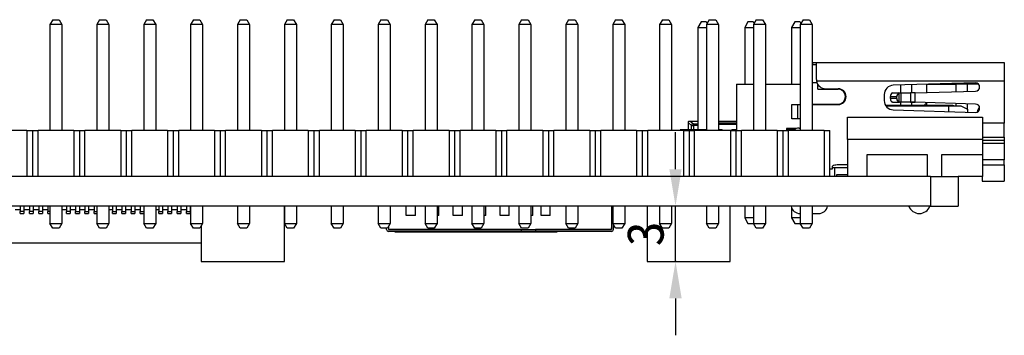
# Model space of a CAD drawing. Header units: millimetres. Extents: x 1628 to 1852, y 2209 to 2446.
# Tile 5 of 34: x 1677 to 1730, y 2259 to 2276. Entities that reach past the tile are written whole.
import ezdxf

# ---------------------------------------------------------------- set-up
doc = ezdxf.new("R2010")
doc.units = ezdxf.units.MM
doc.styles.add('黑体高度2mm', font='simhei.ttf', dxfattribs={"height": 2})
doc.dimstyles.new('红色高度2mm', dxfattribs={"dimtxt": 2, "dimasz": 2, "dimexe": 0, "dimexo": 0, "dimtad": 1, "dimdec": 1, "dimtxsty": '黑体高度2mm', "dimcen": 2.5, "dimclrd": 1, "dimclre": 1, "dimclrt": 1, "dimadec": 0, "dimazin": 0, "dimtfac": 1, "dimtdec": 1, "dimtmove": 0, "dimatfit": 3, "dimfxl": 1, "dimarcsym": 0})

# ---------------------------------------------------------------- blocks, each defined once
blk = doc.blocks.new('*D43')
at = {"color": 1, "lineweight": -2, "transparency": 16777216}
for p, q in [((1712.527, 2267.524), (1712.527, 2269.524)), ((1712.564, 2265.524), (1712.527, 2265.524)), ((1712.527, 2262.524), (1712.527, 2265.524)), ((1712.564, 2262.524), (1712.527, 2262.524)), ((1712.527, 2260.524), (1712.527, 2258.524))]:
    blk.add_line(p, q, dxfattribs=at)
at = {"color": 1, "transparency": 16777216}
for points in [[(1712.193, 2267.524), (1712.86, 2267.524), (1712.527, 2265.524)], [(1712.193, 2260.524), (1712.86, 2260.524), (1712.527, 2262.524)]]:
    blk.add_solid(points, dxfattribs=at)
at = {"layer": 'Defpoints', "color": 0, "transparency": 16777216}
for p in [(1712.527, 2265.524), (1712.564, 2265.524), (1712.564, 2262.524)]:
    blk.add_point(p, dxfattribs=at)
at = {"color": 1, "transparency": 16777216, "insert": (1710.902, 2264.024), "char_height": 2, "attachment_point": 5, "rotation": 90, "style": '黑体高度2mm'}
blk.add_mtext('3', dxfattribs=at)

msp = doc.modelspace()

# ---------------------------------------------------------------- linework, layer by layer
at = {"color": 7, "linetype": 'Continuous', "lineweight": 25}
for p, q in [((1678.795, 2275.624), (1678.645, 2275.364)), ((1678.795, 2275.624), (1679.145, 2275.624)), ((1679.145, 2275.624), (1679.295, 2275.364)), ((1681.335, 2275.624), (1681.185, 2275.364)), ((1681.335, 2275.624), (1681.685, 2275.624)), ((1681.685, 2275.624), (1681.835, 2275.364)), ((1683.875, 2275.624), (1683.725, 2275.364)), ((1683.875, 2275.624), (1684.225, 2275.624)), ((1684.225, 2275.624), (1684.375, 2275.364)), ((1686.415, 2275.624), (1686.265, 2275.364)), ((1686.415, 2275.624), (1686.765, 2275.624)), ((1686.765, 2275.624), (1686.915, 2275.364)), ((1688.955, 2275.624), (1688.805, 2275.364)), ((1688.955, 2275.624), (1689.305, 2275.624)), ((1689.305, 2275.624), (1689.455, 2275.364)), ((1691.495, 2275.624), (1691.345, 2275.364)), ((1691.495, 2275.624), (1691.845, 2275.624)), ((1691.845, 2275.624), (1691.995, 2275.364)), ((1694.035, 2275.624), (1693.885, 2275.364)), ((1694.035, 2275.624), (1694.385, 2275.624)), ((1694.385, 2275.624), (1694.535, 2275.364)), ((1696.575, 2275.624), (1696.425, 2275.364)), ((1696.575, 2275.624), (1696.925, 2275.624)), ((1696.925, 2275.624), (1697.075, 2275.364)), ((1699.115, 2275.624), (1698.965, 2275.364)), ((1699.115, 2275.624), (1699.465, 2275.624)), ((1699.465, 2275.624), (1699.615, 2275.364)), ((1701.655, 2275.624), (1701.505, 2275.364)), ((1701.655, 2275.624), (1702.005, 2275.624)), ((1702.005, 2275.624), (1702.155, 2275.364)), ((1704.195, 2275.624), (1704.045, 2275.364)), ((1704.195, 2275.624), (1704.545, 2275.624)), ((1704.545, 2275.624), (1704.695, 2275.364)), ((1706.735, 2275.624), (1706.585, 2275.364)), ((1706.735, 2275.624), (1707.085, 2275.624)), ((1707.085, 2275.624), (1707.235, 2275.364)), ((1709.275, 2275.624), (1709.125, 2275.364)), ((1709.275, 2275.624), (1709.625, 2275.624)), ((1709.625, 2275.624), (1709.775, 2275.364)), ((1711.815, 2275.624), (1711.665, 2275.364)), ((1711.815, 2275.624), (1712.165, 2275.624)), ((1712.165, 2275.624), (1712.315, 2275.364)), ((1713.91, 2275.506), (1713.735, 2275.201)), ((1714.195, 2275.506), (1713.91, 2275.506)), ((1714.195, 2275.506), (1714.241, 2275.426)), ((1714.355, 2275.624), (1714.205, 2275.364)), ((1714.355, 2275.624), (1714.705, 2275.624)), ((1714.705, 2275.624), (1714.855, 2275.364)), ((1716.45, 2275.506), (1716.275, 2275.201)), ((1716.735, 2275.506), (1716.45, 2275.506)), ((1716.735, 2275.506), (1716.781, 2275.426)), ((1716.895, 2275.624), (1716.745, 2275.364)), ((1716.895, 2275.624), (1717.245, 2275.624)), ((1717.245, 2275.624), (1717.395, 2275.364)), ((1718.99, 2275.506), (1718.815, 2275.201)), ((1719.275, 2275.506), (1718.99, 2275.506)), ((1719.275, 2275.506), (1719.321, 2275.426)), ((1719.435, 2275.624), (1719.285, 2275.364)), ((1719.435, 2275.624), (1719.785, 2275.624)), ((1719.785, 2275.624), (1719.935, 2275.364)), ((1679.295, 2275.364), (1678.645, 2275.364)), ((1678.645, 2275.364), (1678.645, 2269.624)), ((1679.295, 2275.364), (1679.295, 2269.624)), ((1681.835, 2275.364), (1681.185, 2275.364)), ((1681.185, 2275.364), (1681.185, 2269.624)), ((1681.835, 2275.364), (1681.835, 2269.624)), ((1684.375, 2275.364), (1683.725, 2275.364)), ((1683.725, 2275.364), (1683.725, 2269.624)), ((1684.375, 2275.364), (1684.375, 2269.624)), ((1686.915, 2275.364), (1686.265, 2275.364)), ((1686.265, 2275.364), (1686.265, 2269.624)), ((1686.915, 2275.364), (1686.915, 2269.624)), ((1689.455, 2275.364), (1688.805, 2275.364)), ((1688.805, 2275.364), (1688.805, 2269.624)), ((1689.455, 2275.364), (1689.455, 2269.624)), ((1691.345, 2275.364), (1691.345, 2269.624)), ((1691.995, 2275.364), (1691.345, 2275.364)), ((1691.995, 2275.364), (1691.995, 2269.624)), ((1694.535, 2275.364), (1693.885, 2275.364)), ((1693.885, 2275.364), (1693.885, 2269.624)), ((1694.535, 2275.364), (1694.535, 2269.624)), ((1696.425, 2275.364), (1696.425, 2269.624)), ((1697.075, 2275.364), (1696.425, 2275.364)), ((1697.075, 2275.364), (1697.075, 2269.624)), ((1698.965, 2275.364), (1698.965, 2269.624)), ((1699.615, 2275.364), (1698.965, 2275.364)), ((1699.615, 2275.364), (1699.615, 2269.624)), ((1701.505, 2275.364), (1701.505, 2269.624)), ((1702.155, 2275.364), (1701.505, 2275.364)), ((1702.155, 2275.364), (1702.155, 2269.624)), ((1704.045, 2275.364), (1704.045, 2269.624)), ((1704.695, 2275.364), (1704.045, 2275.364)), ((1704.695, 2275.364), (1704.695, 2269.624)), ((1706.585, 2275.364), (1706.585, 2269.624)), ((1707.235, 2275.364), (1706.585, 2275.364)), ((1707.235, 2275.364), (1707.235, 2269.624)), ((1709.775, 2275.364), (1709.125, 2275.364)), ((1709.125, 2275.364), (1709.125, 2269.624)), ((1709.775, 2275.364), (1709.775, 2269.624)), ((1712.315, 2275.364), (1711.665, 2275.364)), ((1711.665, 2275.364), (1711.665, 2269.624)), ((1712.315, 2275.364), (1712.315, 2269.624)), ((1713.735, 2275.201), (1714.205, 2275.201)), ((1713.735, 2275.201), (1713.735, 2269.664)), ((1714.855, 2275.364), (1714.205, 2275.364)), ((1714.205, 2275.364), (1714.205, 2269.624)), ((1714.855, 2275.364), (1714.855, 2269.624)), ((1716.275, 2275.201), (1716.745, 2275.201)), ((1716.275, 2275.201), (1716.275, 2272.124)), ((1717.395, 2275.364), (1716.745, 2275.364)), ((1716.745, 2275.364), (1716.745, 2269.624)), ((1717.395, 2275.364), (1717.395, 2269.624)), ((1718.815, 2275.201), (1718.815, 2272.124)), ((1718.815, 2275.201), (1719.285, 2275.201)), ((1719.935, 2275.364), (1719.285, 2275.364)), ((1719.285, 2275.364), (1719.285, 2269.624)), ((1719.935, 2275.364), (1719.935, 2269.624)), ((1719.935, 2273.304), (1719.96, 2273.304)), ((1719.935, 2273.204), (1720.16, 2273.204)), ((1719.96, 2273.304), (1720.16, 2273.304)), ((1720.16, 2273.304), (1730.335, 2273.304)), ((1720.16, 2272.384), (1720.16, 2273.304)), ((1730.335, 2273.304), (1730.335, 2272.304)), ((1720.166, 2272.304), (1730.335, 2272.304)), ((1730.335, 2272.304), (1730.335, 2270.024)), ((1715.835, 2272.124), (1715.835, 2269.624)), ((1715.835, 2272.124), (1716.745, 2272.124)), ((1717.395, 2272.124), (1719.285, 2272.124)), ((1720.235, 2271.854), (1720.235, 2272.121)), ((1720.235, 2271.854), (1721.335, 2271.854)), ((1720.66, 2271.884), (1721.335, 2271.884)), ((1728.775, 2272.204), (1724.32, 2272.069)), ((1724.735, 2271.654), (1724.735, 2272.081)), ((1725.335, 2271.654), (1725.335, 2272.1)), ((1725.51, 2271.655), (1728.775, 2271.754)), ((1726.135, 2271.674), (1726.135, 2272.124)), ((1726.14, 2272.124), (1727.735, 2272.124)), ((1727.735, 2271.722), (1727.735, 2272.124)), ((1728.335, 2272.124), (1727.735, 2272.124)), ((1728.335, 2271.741), (1728.335, 2272.124)), ((1728.947, 2272.124), (1728.335, 2272.124)), ((1723.835, 2271.569), (1723.835, 2271.239)), ((1724.163, 2271.454), (1724.517, 2271.454)), ((1724.163, 2271.354), (1724.163, 2271.454)), ((1724.517, 2271.354), (1724.163, 2271.354)), ((1724.305, 2271.654), (1724.66, 2271.654)), ((1724.517, 2271.354), (1724.517, 2271.454)), ((1724.641, 2271.156), (1724.641, 2271.653)), ((1724.66, 2271.654), (1724.754, 2271.654)), ((1724.754, 2271.154), (1724.754, 2271.654)), ((1724.754, 2271.654), (1725.257, 2271.654)), ((1725.257, 2271.654), (1725.257, 2271.154)), ((1725.445, 2271.655), (1725.445, 2271.655)), ((1725.446, 2271.655), (1725.445, 2271.655)), ((1725.51, 2271.153), (1725.51, 2271.655)), ((1718.835, 2270.254), (1718.835, 2271.024)), ((1718.835, 2271.024), (1719.135, 2271.024)), ((1719.135, 2271.024), (1719.135, 2270.254)), ((1719.135, 2271.024), (1719.285, 2271.024)), ((1719.935, 2271.054), (1721.335, 2271.054)), ((1719.935, 2271.024), (1721.335, 2271.024)), ((1727.499, 2270.979), (1723.908, 2270.979)), ((1723.921, 2270.959), (1727.335, 2270.959)), ((1724.305, 2271.154), (1724.66, 2271.154)), ((1724.32, 2270.739), (1728.775, 2270.604)), ((1724.735, 2270.979), (1724.735, 2271.154)), ((1725.257, 2271.154), (1724.754, 2271.154)), ((1725.335, 2270.979), (1725.335, 2271.154)), ((1725.445, 2271.154), (1725.445, 2271.154)), ((1728.775, 2271.054), (1725.51, 2271.153)), ((1726.135, 2270.979), (1726.135, 2271.134)), ((1727.335, 2270.648), (1727.335, 2270.959)), ((1727.335, 2270.959), (1727.987, 2270.959)), ((1727.735, 2270.959), (1727.735, 2271.086)), ((1727.987, 2270.959), (1728.335, 2270.785)), ((1728.335, 2270.785), (1728.335, 2271.068)), ((1728.335, 2270.785), (1728.335, 2270.617)), ((1713.258, 2270.124), (1713.325, 2270.124)), ((1713.325, 2270.124), (1713.494, 2269.988)), ((1713.325, 2270.124), (1713.735, 2270.124)), ((1714.855, 2270.124), (1715.835, 2270.124)), ((1719.135, 2270.254), (1718.835, 2270.254)), ((1719.285, 2270.254), (1719.135, 2270.254)), ((1721.85, 2270.334), (1729.15, 2270.334)), ((1721.85, 2269.134), (1721.85, 2270.334)), ((1729.15, 2270.334), (1729.15, 2269.134)), ((1677.4, 2269.624), (1675.46, 2269.624)), ((1677.4, 2269.624), (1677.4, 2267.124)), ((1677.4, 2269.624), (1677.7, 2269.624)), ((1677.7, 2269.624), (1677.7, 2267.124)), ((1677.7, 2269.624), (1678, 2269.624)), ((1678, 2267.124), (1678, 2269.624)), ((1679.94, 2269.624), (1678, 2269.624)), ((1679.94, 2269.624), (1679.94, 2267.124)), ((1679.94, 2269.624), (1680.24, 2269.624)), ((1680.24, 2269.624), (1680.24, 2267.124)), ((1680.24, 2269.624), (1680.54, 2269.624)), ((1680.54, 2267.124), (1680.54, 2269.624)), ((1682.48, 2269.624), (1680.54, 2269.624)), ((1682.48, 2269.624), (1682.48, 2267.124)), ((1682.48, 2269.624), (1682.78, 2269.624)), ((1682.78, 2269.624), (1682.78, 2267.124)), ((1682.78, 2269.624), (1683.08, 2269.624)), ((1683.08, 2267.124), (1683.08, 2269.624)), ((1685.02, 2269.624), (1683.08, 2269.624)), ((1685.02, 2269.624), (1685.02, 2267.124)), ((1685.02, 2269.624), (1685.32, 2269.624)), ((1685.32, 2269.624), (1685.32, 2267.124)), ((1685.32, 2269.624), (1685.62, 2269.624)), ((1685.62, 2267.124), (1685.62, 2269.624)), ((1687.56, 2269.624), (1685.62, 2269.624)), ((1687.56, 2269.624), (1687.56, 2267.124)), ((1687.56, 2269.624), (1687.86, 2269.624)), ((1687.86, 2269.624), (1687.86, 2267.124)), ((1687.86, 2269.624), (1688.16, 2269.624)), ((1688.16, 2267.124), (1688.16, 2269.624)), ((1690.1, 2269.624), (1688.16, 2269.624)), ((1690.1, 2269.624), (1690.1, 2267.124)), ((1690.1, 2269.624), (1690.4, 2269.624)), ((1690.4, 2269.624), (1690.4, 2267.124)), ((1690.4, 2269.624), (1690.7, 2269.624)), ((1690.7, 2267.124), (1690.7, 2269.624)), ((1692.64, 2269.624), (1690.7, 2269.624)), ((1692.64, 2269.624), (1692.64, 2267.124)), ((1692.64, 2269.624), (1692.94, 2269.624)), ((1692.94, 2269.624), (1692.94, 2267.124)), ((1692.94, 2269.624), (1693.24, 2269.624)), ((1693.24, 2267.124), (1693.24, 2269.624)), ((1695.18, 2269.624), (1693.24, 2269.624)), ((1695.18, 2269.624), (1695.18, 2267.124)), ((1695.18, 2269.624), (1695.48, 2269.624)), ((1695.48, 2269.624), (1695.48, 2267.124)), ((1695.48, 2269.624), (1695.78, 2269.624)), ((1695.78, 2267.124), (1695.78, 2269.624)), ((1697.72, 2269.624), (1695.78, 2269.624)), ((1697.72, 2269.624), (1697.72, 2267.124)), ((1697.72, 2269.624), (1698.02, 2269.624)), ((1698.02, 2269.624), (1698.02, 2267.124)), ((1698.02, 2269.624), (1698.32, 2269.624)), ((1698.32, 2267.124), (1698.32, 2269.624)), ((1700.26, 2269.624), (1698.32, 2269.624)), ((1700.26, 2269.624), (1700.26, 2267.124)), ((1700.26, 2269.624), (1700.56, 2269.624)), ((1700.56, 2269.624), (1700.56, 2267.124)), ((1700.56, 2269.624), (1700.86, 2269.624)), ((1700.86, 2267.124), (1700.86, 2269.624)), ((1702.8, 2269.624), (1700.86, 2269.624)), ((1702.8, 2269.624), (1702.8, 2267.124)), ((1702.8, 2269.624), (1703.1, 2269.624)), ((1703.1, 2269.624), (1703.1, 2267.124)), ((1703.1, 2269.624), (1703.4, 2269.624)), ((1703.4, 2267.124), (1703.4, 2269.624)), ((1705.34, 2269.624), (1703.4, 2269.624)), ((1705.34, 2269.624), (1705.34, 2267.124)), ((1705.34, 2269.624), (1705.64, 2269.624)), ((1705.64, 2269.624), (1705.64, 2267.124)), ((1705.64, 2269.624), (1705.94, 2269.624)), ((1705.94, 2267.124), (1705.94, 2269.624)), ((1707.88, 2269.624), (1705.94, 2269.624)), ((1707.88, 2269.624), (1707.88, 2267.124)), ((1707.88, 2269.624), (1708.18, 2269.624)), ((1708.18, 2269.624), (1708.18, 2267.124)), ((1708.18, 2269.624), (1708.48, 2269.624)), ((1708.48, 2267.124), (1708.48, 2269.624)), ((1710.42, 2269.624), (1708.48, 2269.624)), ((1710.42, 2269.624), (1710.42, 2267.124)), ((1710.42, 2269.624), (1710.72, 2269.624)), ((1710.72, 2269.624), (1710.72, 2267.124)), ((1710.72, 2269.624), (1711.02, 2269.624)), ((1711.02, 2267.124), (1711.02, 2269.624)), ((1712.96, 2269.624), (1711.02, 2269.624)), ((1714.205, 2269.664), (1712.782, 2269.664)), ((1712.782, 2269.664), (1712.782, 2269.624)), ((1712.96, 2269.624), (1712.96, 2267.124)), ((1712.96, 2269.624), (1713.26, 2269.624)), ((1713.227, 2270.027), (1713.227, 2270.096)), ((1713.398, 2269.89), (1713.227, 2270.027)), ((1713.227, 2269.664), (1713.227, 2270.027)), ((1713.26, 2269.624), (1713.26, 2267.124)), ((1713.26, 2269.624), (1713.56, 2269.624)), ((1713.398, 2269.89), (1713.494, 2269.89)), ((1713.494, 2269.988), (1713.494, 2269.89)), ((1713.56, 2267.124), (1713.56, 2269.624)), ((1715.5, 2269.624), (1713.56, 2269.624)), ((1715.058, 2269.664), (1714.855, 2269.664)), ((1715.058, 2269.664), (1715.058, 2269.624)), ((1715.098, 2269.624), (1715.058, 2269.664)), ((1715.5, 2269.624), (1715.5, 2267.124)), ((1715.5, 2269.624), (1715.8, 2269.624)), ((1715.587, 2269.664), (1715.547, 2269.624)), ((1715.587, 2269.664), (1715.587, 2269.624)), ((1715.835, 2269.664), (1715.587, 2269.664)), ((1715.8, 2269.624), (1715.8, 2267.124)), ((1715.8, 2269.624), (1716.1, 2269.624)), ((1716.1, 2267.124), (1716.1, 2269.624)), ((1718.04, 2269.624), (1716.1, 2269.624)), ((1718.04, 2269.624), (1718.04, 2267.124)), ((1718.04, 2269.624), (1718.34, 2269.624)), ((1718.34, 2269.624), (1718.34, 2267.124)), ((1718.34, 2269.624), (1718.64, 2269.624)), ((1719.063, 2269.724), (1718.535, 2269.724)), ((1718.535, 2269.724), (1718.535, 2269.624)), ((1718.955, 2269.664), (1718.535, 2269.664)), ((1718.64, 2267.124), (1718.64, 2269.624)), ((1720.58, 2269.624), (1718.64, 2269.624)), ((1718.815, 2269.724), (1718.815, 2269.664)), ((1719.225, 2269.754), (1719.285, 2269.754)), ((1720.58, 2269.624), (1720.58, 2267.124)), ((1720.58, 2269.624), (1720.88, 2269.624)), ((1720.88, 2267.124), (1720.88, 2269.624)), ((1730.335, 2269.259), (1730.335, 2270.024)), ((1721.85, 2269.134), (1721.85, 2267.124)), ((1729.15, 2269.134), (1721.85, 2269.134)), ((1729.15, 2269.134), (1729.15, 2268.324)), ((1730.335, 2269.259), (1730.335, 2269.074)), ((1730.335, 2269.074), (1730.335, 2268.927)), ((1730.335, 2268.927), (1730.335, 2268.026)), ((1722.9, 2268.324), (1726.155, 2268.324)), ((1722.9, 2267.124), (1722.9, 2268.324)), ((1726.155, 2268.324), (1726.155, 2267.124)), ((1726.955, 2268.324), (1729.15, 2268.324)), ((1726.955, 2267.124), (1726.955, 2268.324)), ((1729.15, 2268.324), (1729.15, 2267.124)), ((1730.335, 2267.754), (1730.335, 2268.026)), ((1720.88, 2267.544), (1721.035, 2267.544)), ((1721.035, 2267.544), (1721.035, 2267.693)), ((1721.035, 2267.624), (1721.85, 2267.624)), ((1721.135, 2267.624), (1721.135, 2267.124)), ((1721.85, 2267.754), (1721.275, 2267.754)), ((1729.15, 2267.754), (1730.335, 2267.754)), ((1730.335, 2267.754), (1730.335, 2266.874)), ((1726.335, 2267.124), (1644.335, 2267.124)), ((1721.25, 2267.224), (1721.25, 2267.124)), ((1721.85, 2267.224), (1721.25, 2267.224)), ((1726.335, 2267.124), (1726.335, 2265.524)), ((1726.335, 2267.124), (1727.835, 2267.124)), ((1729.15, 2267.124), (1727.835, 2267.124)), ((1727.835, 2267.124), (1727.835, 2265.524)), ((1729.135, 2267.124), (1729.135, 2266.874)), ((1729.135, 2266.874), (1730.335, 2266.874)), ((1726.335, 2265.524), (1644.335, 2265.524)), ((1677.039, 2265.324), (1676.755, 2265.324)), ((1677.039, 2265.524), (1677.039, 2265.224)), ((1677.239, 2265.524), (1677.239, 2265.224)), ((1677.539, 2265.324), (1677.239, 2265.324)), ((1677.539, 2265.524), (1677.539, 2265.224)), ((1677.739, 2265.524), (1677.739, 2265.224)), ((1678.039, 2265.324), (1677.739, 2265.324)), ((1678.039, 2265.524), (1678.039, 2265.224)), ((1678.239, 2265.524), (1678.239, 2265.224)), ((1678.539, 2265.324), (1678.239, 2265.324)), ((1678.539, 2265.524), (1678.539, 2265.224)), ((1678.645, 2265.524), (1678.645, 2264.584)), ((1679.295, 2265.524), (1679.295, 2264.584)), ((1679.539, 2265.324), (1679.295, 2265.324)), ((1679.539, 2265.524), (1679.539, 2265.224)), ((1679.739, 2265.524), (1679.739, 2265.224)), ((1680.039, 2265.324), (1679.739, 2265.324)), ((1680.039, 2265.524), (1680.039, 2265.224)), ((1680.239, 2265.524), (1680.239, 2265.224)), ((1680.539, 2265.324), (1680.239, 2265.324)), ((1680.539, 2265.524), (1680.539, 2265.224)), ((1680.739, 2265.524), (1680.739, 2265.224)), ((1681.039, 2265.324), (1680.739, 2265.324)), ((1681.039, 2265.524), (1681.039, 2265.224)), ((1681.185, 2265.524), (1681.185, 2264.584)), ((1681.835, 2265.524), (1681.835, 2264.584)), ((1682.039, 2265.324), (1681.835, 2265.324)), ((1682.039, 2265.524), (1682.039, 2265.224)), ((1682.239, 2265.524), (1682.239, 2265.224)), ((1682.539, 2265.324), (1682.239, 2265.324)), ((1682.539, 2265.524), (1682.539, 2265.224)), ((1682.739, 2265.524), (1682.739, 2265.224)), ((1683.039, 2265.324), (1682.739, 2265.324)), ((1683.039, 2265.524), (1683.039, 2265.224)), ((1683.239, 2265.524), (1683.239, 2265.224)), ((1683.539, 2265.324), (1683.239, 2265.324)), ((1683.539, 2265.524), (1683.539, 2265.224)), ((1683.725, 2265.524), (1683.725, 2264.584)), ((1684.375, 2265.524), (1684.375, 2264.584)), ((1684.539, 2265.324), (1684.375, 2265.324)), ((1684.539, 2265.524), (1684.539, 2265.224)), ((1684.739, 2265.524), (1684.739, 2265.224)), ((1685.039, 2265.324), (1684.739, 2265.324)), ((1685.039, 2265.524), (1685.039, 2265.224)), ((1685.239, 2265.524), (1685.239, 2265.224)), ((1685.539, 2265.324), (1685.239, 2265.324)), ((1685.539, 2265.524), (1685.539, 2265.224)), ((1685.739, 2265.524), (1685.739, 2265.224)), ((1686.039, 2265.324), (1685.739, 2265.324)), ((1686.039, 2265.524), (1686.039, 2265.224)), ((1686.239, 2265.524), (1686.239, 2265.224)), ((1686.265, 2265.324), (1686.239, 2265.324)), ((1686.265, 2265.524), (1686.265, 2264.584)), ((1686.915, 2265.524), (1686.915, 2264.584)), ((1688.805, 2265.524), (1688.805, 2264.584)), ((1689.455, 2265.524), (1689.455, 2264.584)), ((1691.343, 2262.524), (1691.343, 2265.524)), ((1691.345, 2265.524), (1691.345, 2264.584)), ((1691.995, 2265.524), (1691.995, 2264.584)), ((1693.885, 2265.524), (1693.885, 2264.584)), ((1694.535, 2265.524), (1694.535, 2264.584)), ((1696.425, 2265.524), (1696.425, 2264.584)), ((1697.075, 2265.524), (1697.075, 2264.584)), ((1697.947, 2265.024), (1697.947, 2265.524)), ((1698.447, 2265.024), (1698.447, 2265.524)), ((1698.965, 2265.524), (1698.965, 2264.584)), ((1699.615, 2265.524), (1699.615, 2264.584)), ((1699.717, 2265.024), (1699.717, 2265.524)), ((1700.487, 2265.024), (1700.487, 2265.524)), ((1700.987, 2265.024), (1700.987, 2265.524)), ((1701.505, 2265.524), (1701.505, 2264.584)), ((1702.155, 2265.524), (1702.155, 2264.584)), ((1702.257, 2265.024), (1702.257, 2265.524)), ((1703.027, 2265.024), (1703.027, 2265.524)), ((1703.527, 2265.024), (1703.527, 2265.524)), ((1704.045, 2265.524), (1704.045, 2264.584)), ((1704.695, 2265.524), (1704.695, 2264.584)), ((1704.797, 2265.024), (1704.797, 2265.524)), ((1705.247, 2265.024), (1705.247, 2265.524)), ((1705.747, 2265.024), (1705.747, 2265.524)), ((1706.585, 2265.524), (1706.585, 2264.584)), ((1707.235, 2265.524), (1707.235, 2264.584)), ((1709.067, 2265.524), (1709.067, 2264.254)), ((1709.067, 2265.324), (1709.067, 2264.354)), ((1709.125, 2265.524), (1709.125, 2264.584)), ((1709.775, 2265.524), (1709.775, 2264.584)), ((1710.993, 2265.524), (1710.993, 2262.524)), ((1711.665, 2265.524), (1711.665, 2264.584)), ((1712.315, 2265.524), (1712.315, 2264.584)), ((1714.205, 2265.524), (1714.205, 2264.584)), ((1714.855, 2265.524), (1714.855, 2264.584)), ((1715.493, 2262.524), (1715.493, 2265.524)), ((1716.275, 2265.524), (1716.275, 2264.889)), ((1716.745, 2265.524), (1716.745, 2264.584)), ((1717.395, 2265.524), (1717.395, 2264.584)), ((1718.815, 2265.428), (1718.815, 2264.889)), ((1719.285, 2265.524), (1719.285, 2264.584)), ((1719.935, 2265.524), (1719.935, 2264.584)), ((1726.335, 2265.524), (1727.835, 2265.524)), ((1677.239, 2265.224), (1677.039, 2265.224)), ((1677.039, 2265.124), (1677.039, 2265.224)), ((1677.039, 2265.124), (1677.239, 2265.124)), ((1677.239, 2265.224), (1677.239, 2265.124)), ((1677.739, 2265.224), (1677.539, 2265.224)), ((1677.539, 2265.124), (1677.539, 2265.224)), ((1677.539, 2265.124), (1677.739, 2265.124)), ((1677.739, 2265.224), (1677.739, 2265.124)), ((1678.239, 2265.224), (1678.039, 2265.224)), ((1678.039, 2265.124), (1678.039, 2265.224)), ((1678.039, 2265.124), (1678.239, 2265.124)), ((1678.239, 2265.224), (1678.239, 2265.124)), ((1678.645, 2265.224), (1678.539, 2265.224)), ((1678.539, 2265.124), (1678.539, 2265.224)), ((1679.739, 2265.224), (1679.539, 2265.224)), ((1679.539, 2265.124), (1679.539, 2265.224)), ((1679.539, 2265.124), (1679.739, 2265.124)), ((1679.739, 2265.224), (1679.739, 2265.124)), ((1680.039, 2265.224), (1680.239, 2265.224)), ((1680.039, 2265.124), (1680.039, 2265.224)), ((1680.039, 2265.124), (1680.239, 2265.124)), ((1680.239, 2265.224), (1680.239, 2265.124)), ((1680.539, 2265.224), (1680.739, 2265.224)), ((1680.539, 2265.124), (1680.539, 2265.224)), ((1680.539, 2265.124), (1680.739, 2265.124)), ((1680.739, 2265.224), (1680.739, 2265.124)), ((1681.039, 2265.224), (1681.185, 2265.224)), ((1681.039, 2265.124), (1681.039, 2265.224)), ((1682.039, 2265.224), (1682.239, 2265.224)), ((1682.039, 2265.124), (1682.039, 2265.224)), ((1682.039, 2265.124), (1682.239, 2265.124)), ((1682.239, 2265.224), (1682.239, 2265.124)), ((1682.539, 2265.224), (1682.739, 2265.224)), ((1682.539, 2265.124), (1682.539, 2265.224)), ((1682.539, 2265.124), (1682.739, 2265.124)), ((1682.739, 2265.224), (1682.739, 2265.124)), ((1683.039, 2265.224), (1683.239, 2265.224)), ((1683.039, 2265.124), (1683.039, 2265.224)), ((1683.039, 2265.124), (1683.239, 2265.124)), ((1683.239, 2265.224), (1683.239, 2265.124)), ((1683.539, 2265.224), (1683.725, 2265.224)), ((1683.539, 2265.124), (1683.539, 2265.224)), ((1684.539, 2265.224), (1684.739, 2265.224)), ((1684.539, 2265.124), (1684.539, 2265.224)), ((1684.539, 2265.124), (1684.739, 2265.124)), ((1684.739, 2265.224), (1684.739, 2265.124)), ((1685.039, 2265.224), (1685.239, 2265.224)), ((1685.039, 2265.124), (1685.039, 2265.224)), ((1685.039, 2265.124), (1685.239, 2265.124)), ((1685.239, 2265.224), (1685.239, 2265.124)), ((1685.539, 2265.224), (1685.739, 2265.224)), ((1685.539, 2265.124), (1685.539, 2265.224)), ((1685.539, 2265.124), (1685.739, 2265.124)), ((1685.739, 2265.224), (1685.739, 2265.124)), ((1686.039, 2265.224), (1686.239, 2265.224)), ((1686.039, 2265.124), (1686.039, 2265.224)), ((1686.039, 2265.124), (1686.239, 2265.124)), ((1686.239, 2265.224), (1686.239, 2265.124)), ((1698.447, 2265.024), (1697.947, 2265.024)), ((1699.717, 2265.024), (1699.615, 2265.024)), ((1700.987, 2265.024), (1700.487, 2265.024)), ((1702.257, 2265.024), (1702.155, 2265.024)), ((1703.527, 2265.024), (1703.027, 2265.024)), ((1704.797, 2265.024), (1704.695, 2265.024)), ((1705.747, 2265.024), (1705.247, 2265.024)), ((1716.745, 2264.889), (1716.275, 2264.889)), ((1716.275, 2264.889), (1716.45, 2264.584)), ((1719.285, 2264.889), (1718.815, 2264.889)), ((1718.815, 2264.889), (1718.99, 2264.584)), ((1719.275, 2265.124), (1719.285, 2265.124)), ((1719.935, 2265.124), (1720.275, 2265.124)), ((1678.645, 2264.584), (1679.295, 2264.584)), ((1678.795, 2264.324), (1678.645, 2264.584)), ((1679.145, 2264.324), (1678.795, 2264.324)), ((1679.295, 2264.584), (1679.145, 2264.324)), ((1681.185, 2264.584), (1681.835, 2264.584)), ((1681.335, 2264.324), (1681.185, 2264.584)), ((1681.685, 2264.324), (1681.335, 2264.324)), ((1681.835, 2264.584), (1681.685, 2264.324)), ((1683.725, 2264.584), (1684.375, 2264.584)), ((1683.875, 2264.324), (1683.725, 2264.584)), ((1684.225, 2264.324), (1683.875, 2264.324)), ((1684.375, 2264.584), (1684.225, 2264.324)), ((1686.265, 2264.584), (1686.915, 2264.584)), ((1686.415, 2264.324), (1686.265, 2264.584)), ((1686.765, 2264.324), (1686.415, 2264.324)), ((1686.915, 2264.584), (1686.765, 2264.324)), ((1686.843, 2264.46), (1686.843, 2262.524)), ((1688.805, 2264.584), (1689.455, 2264.584)), ((1688.955, 2264.324), (1688.805, 2264.584)), ((1689.305, 2264.324), (1688.955, 2264.324)), ((1689.455, 2264.584), (1689.305, 2264.324)), ((1691.345, 2264.584), (1691.995, 2264.584)), ((1691.495, 2264.324), (1691.345, 2264.584)), ((1691.845, 2264.324), (1691.495, 2264.324)), ((1691.995, 2264.584), (1691.845, 2264.324)), ((1693.885, 2264.584), (1694.535, 2264.584)), ((1694.035, 2264.324), (1693.885, 2264.584)), ((1694.385, 2264.324), (1694.035, 2264.324)), ((1694.535, 2264.584), (1694.385, 2264.324)), ((1696.425, 2264.584), (1697.075, 2264.584)), ((1696.575, 2264.324), (1696.425, 2264.584)), ((1696.925, 2264.324), (1696.575, 2264.324)), ((1696.877, 2264.254), (1696.877, 2264.324)), ((1697.075, 2264.584), (1696.925, 2264.324)), ((1696.977, 2264.415), (1696.977, 2264.254)), ((1696.977, 2264.354), (1696.977, 2264.415)), ((1696.977, 2264.254), (1709.067, 2264.254)), ((1704.162, 2264.254), (1697.077, 2264.254)), ((1698.965, 2264.584), (1699.615, 2264.584)), ((1699.115, 2264.324), (1698.965, 2264.584)), ((1699.465, 2264.324), (1699.115, 2264.324)), ((1699.615, 2264.584), (1699.465, 2264.324)), ((1701.505, 2264.584), (1702.155, 2264.584)), ((1701.655, 2264.324), (1701.505, 2264.584)), ((1702.005, 2264.324), (1701.655, 2264.324)), ((1702.155, 2264.584), (1702.005, 2264.324)), ((1704.045, 2264.584), (1704.695, 2264.584)), ((1704.195, 2264.324), (1704.045, 2264.584)), ((1704.162, 2264.254), (1704.162, 2264.154)), ((1704.545, 2264.324), (1704.195, 2264.324)), ((1704.695, 2264.584), (1704.545, 2264.324)), ((1704.951, 2264.254), (1704.951, 2264.154)), ((1708.967, 2264.254), (1704.951, 2264.254)), ((1706.585, 2264.584), (1707.235, 2264.584)), ((1706.735, 2264.324), (1706.585, 2264.584)), ((1707.085, 2264.324), (1706.735, 2264.324)), ((1707.235, 2264.584), (1707.085, 2264.324)), ((1709.125, 2264.584), (1709.775, 2264.584)), ((1709.275, 2264.324), (1709.125, 2264.584)), ((1709.167, 2264.254), (1709.167, 2264.51)), ((1709.625, 2264.324), (1709.275, 2264.324)), ((1709.775, 2264.584), (1709.625, 2264.324)), ((1711.665, 2264.584), (1712.315, 2264.584)), ((1711.815, 2264.324), (1711.665, 2264.584)), ((1712.165, 2264.324), (1711.815, 2264.324)), ((1712.315, 2264.584), (1712.165, 2264.324)), ((1714.205, 2264.584), (1714.855, 2264.584)), ((1714.355, 2264.324), (1714.205, 2264.584)), ((1714.705, 2264.324), (1714.355, 2264.324)), ((1714.855, 2264.584), (1714.705, 2264.324)), ((1716.45, 2264.584), (1716.735, 2264.584)), ((1716.745, 2264.602), (1716.735, 2264.584)), ((1716.745, 2264.584), (1717.395, 2264.584)), ((1716.895, 2264.324), (1716.745, 2264.584)), ((1717.245, 2264.324), (1716.895, 2264.324)), ((1717.395, 2264.584), (1717.245, 2264.324)), ((1718.99, 2264.584), (1719.275, 2264.584)), ((1719.285, 2264.602), (1719.275, 2264.584)), ((1719.285, 2264.584), (1719.935, 2264.584)), ((1719.435, 2264.324), (1719.285, 2264.584)), ((1719.785, 2264.324), (1719.435, 2264.324)), ((1719.935, 2264.584), (1719.785, 2264.324)), ((1704.162, 2264.154), (1696.977, 2264.154)), ((1697.319, 2264.154), (1697.319, 2264.139)), ((1697.319, 2264.139), (1697.612, 2264.139)), ((1697.612, 2264.139), (1699.026, 2264.139)), ((1699.026, 2264.139), (1699.734, 2264.139)), ((1699.734, 2264.139), (1705.119, 2264.139)), ((1704.951, 2264.154), (1704.162, 2264.154)), ((1709.067, 2264.154), (1704.951, 2264.154)), ((1705.119, 2264.139), (1706.119, 2264.139)), ((1706.119, 2264.154), (1706.119, 2264.139)), ((1686.843, 2263.524), (1670.189, 2263.524)), ((1686.843, 2262.524), (1689.517, 2262.524)), ((1689.517, 2262.524), (1691.343, 2262.524)), ((1710.993, 2262.524), (1714.134, 2262.524)), ((1714.134, 2262.524), (1715.493, 2262.524))]:
    msp.add_line(p, q, dxfattribs=at)
at = {"color": 8, "linetype": 'Continuous', "lineweight": 25}
for p, q in [((1719.96, 2273.204), (1719.96, 2273.304)), ((1720.193, 2272.204), (1719.935, 2272.204)), ((1713.398, 2269.664), (1713.398, 2269.89)), ((1713.494, 2269.988), (1713.735, 2269.988)), ((1713.735, 2269.89), (1713.494, 2269.89)), ((1713.494, 2269.89), (1713.494, 2269.664)), ((1714.855, 2270.04), (1715.835, 2270.04)), ((1715.835, 2269.942), (1714.855, 2269.942)), ((1730.335, 2270.024), (1729.15, 2270.024)), ((1729.15, 2269.259), (1730.335, 2269.259)), ((1730.335, 2269.074), (1729.15, 2269.074)), ((1729.15, 2268.927), (1730.335, 2268.927)), ((1730.335, 2268.026), (1729.15, 2268.026)), ((1678.539, 2265.124), (1678.645, 2265.124)), ((1681.039, 2265.124), (1681.185, 2265.124)), ((1683.539, 2265.124), (1683.725, 2265.124)), ((1697.612, 2264.154), (1697.612, 2264.139)), ((1699.026, 2264.154), (1699.026, 2264.139)), ((1699.734, 2264.154), (1699.734, 2264.139)), ((1705.119, 2264.154), (1705.119, 2264.139))]:
    msp.add_line(p, q, dxfattribs=at)
at = {"color": 7, "linetype": 'Continuous', "lineweight": 25, "flags": 128}
msp.add_lwpolyline([(1724.754, 2271.154), (1724.743, 2271.154), (1724.731, 2271.154), (1724.719, 2271.154), (1724.707, 2271.154), (1724.695, 2271.154), (1724.683, 2271.154), (1724.671, 2271.154), (1724.66, 2271.154)], dxfattribs=at)
at = {"color": 7, "linetype": 'Continuous', "lineweight": 25}
for centre, radius, start, end in [((1720.66, 2272.384), 0.5, 189.2069, 270), ((1721.335, 2271.454), 0.43, 270, 90), ((1721.335, 2271.454), 0.4, 270, 90), ((1724.335, 2271.569), 0.5, 91.7392, 180), ((1728.775, 2271.979), 0.225, 270, 90), ((1724.335, 2271.239), 0.5, 180, 268.2608), ((1724.351, 2271.475), 0.188, 109.5211, 186.3907), ((1724.351, 2271.333), 0.188, 173.6093, 250.4789), ((1724.704, 2271.475), 0.188, 109.5207, 186.3908), ((1724.704, 2271.333), 0.188, 173.6092, 250.4794), ((1727.499, 2270.679), 0.3, 69.0909, 90), ((1728.775, 2270.829), 0.225, 270, 90), ((1713.501, 2269.885), 0.104, 93.6913, 176.9624), ((1719.225, 2269.304), 0.45, 90, 134.6746), ((1721.275, 2267.254), 0.5, 90, 118.6854), ((1709.267, 2265.324), 0.2, 135.4599, 180), ((1719.275, 2265.624), 0.5, 191.537, 270), ((1720.275, 2265.624), 0.5, 270, 348.463), ((1725.735, 2265.724), 0.6, 199.4712, 340.5288), ((1696.977, 2264.254), 0.1, 180, 270), ((1697.077, 2264.354), 0.1, 180, 270), ((1708.967, 2264.354), 0.1, 270, 0), ((1709.067, 2264.254), 0.1, 270, 0)]:
    msp.add_arc(centre, radius, start, end, dxfattribs=at)
for centre, start_param, end_param in [((1726.566, 2269.624), 0.565779, 0.712321), ((1729.566, 2269.624), 0.76186, 0.97954)]:
    msp.add_ellipse(centre, major_axis=(0, 1.79), ratio=0.473684, start_param=start_param, end_param=end_param, dxfattribs=at)
for points, knots in [([(1720.16, 2272.384), (1720.16, 2272.369), (1720.161, 2272.342), (1720.165, 2272.316), (1720.166, 2272.304)], [0, 0, 0, 0, 0.56, 1, 1, 1, 1]), ([(1724.288, 2271.653), (1724.291, 2271.653), (1724.297, 2271.654), (1724.303, 2271.654), (1724.305, 2271.654)], [0, 0, 0, 0, 0.56, 1, 1, 1, 1]), ([(1724.641, 2271.653), (1724.645, 2271.653), (1724.651, 2271.654), (1724.657, 2271.654), (1724.66, 2271.654)], [0, 0, 0, 0, 0.560001, 1, 1, 1, 1]), ([(1724.305, 2271.154), (1724.302, 2271.154), (1724.296, 2271.154), (1724.29, 2271.155), (1724.288, 2271.156)], [0, 0, 0, 0, 0.56, 1, 1, 1, 1]), ([(1724.66, 2271.154), (1724.657, 2271.154), (1724.65, 2271.154), (1724.644, 2271.155), (1724.641, 2271.156)], [0, 0, 0, 0, 0.560001, 1, 1, 1, 1]), ([(1725.446, 2271.154), (1725.424, 2271.154), (1725.358, 2271.154), (1725.297, 2271.154), (1725.257, 2271.154)], [0, 0, 0, 0, 0.33378, 1, 1, 1, 1]), ([(1713.227, 2270.096), (1713.234, 2270.105), (1713.243, 2270.115), (1713.255, 2270.123), (1713.258, 2270.124)], [0, 0, 0, 0, 0.78729, 1, 1, 1, 1])]:
    msp.add_open_spline(points, degree=3, knots=knots, dxfattribs=at)
for points in [[(1725.51, 2271.655), (1725.467, 2271.655), (1725.379, 2271.654), (1725.298, 2271.654), (1725.257, 2271.654)], [(1725.257, 2271.154), (1725.298, 2271.154), (1725.379, 2271.154), (1725.467, 2271.154), (1725.51, 2271.153)]]:
    msp.add_open_spline(points, degree=3, dxfattribs=at)

# ---------------------------------------------------------------- dimensions: what is measured, and where the dimension line sits
at = {"color": 3}
dim = msp.add_linear_dim(base=(1712.527, 2265.524), p1=(1712.564, 2262.524), p2=(1712.564, 2265.524), angle=90, dimstyle='红色高度2mm', dxfattribs=at)
dim.commit()
dim.dimension.update_dxf_attribs({"geometry": '*D43', "text_midpoint": (1710.902, 2264.024)})

doc.saveas('drawing.dxf')
